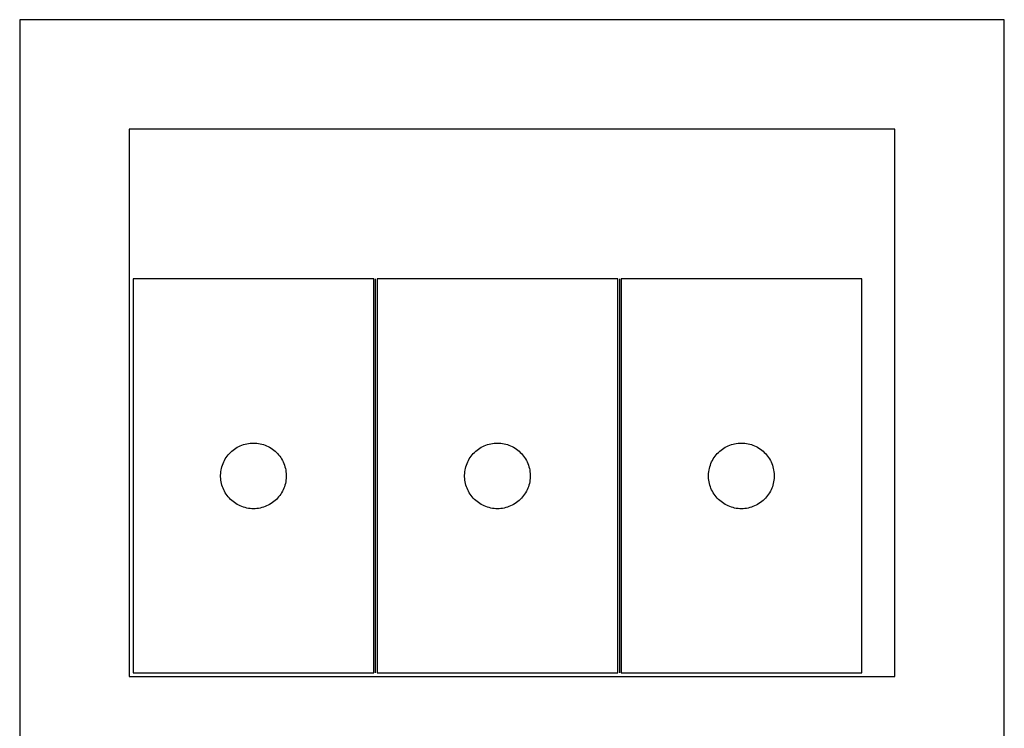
# Model space of a CAD drawing. Header units: millimetres. Extents: x 7 to 1493, y 7 to 2993.
# Tile 6 of 15: x 1043 to 1493, y 1412 to 1736. Entities that reach past the tile are written whole.
import ezdxf

# ---------------------------------------------------------------- set-up
doc = ezdxf.new("R2010")
doc.units = ezdxf.units.MM
doc.layers.add('COMMON', color=5, linetype='CONTINUOUS', true_color=0x0000ff)
doc.layers.add('CUT', color=7, linetype='CONTINUOUS', true_color=0x000000)

msp = doc.modelspace()

# ---------------------------------------------------------------- linework, layer by layer
at = {"layer": 'COMMON'}
for p, q in [((1205.826635, 1437.542023), (1205.826635, 1617.542023)), ((1317.326635, 1617.542023), (1317.326635, 1437.542023))]:
    msp.add_line(p, q, dxfattribs=at)
at = {"layer": 'CUT'}
for p, q in [((1493.244844, 1735.913344), (1043.244844, 1735.913344)), ((1043.244844, 1735.913344), (1043.244844, 1385.913344)), ((1493.244844, 1385.913344), (1493.244844, 1735.913344)), ((1443.244844, 1685.913344), (1093.244844, 1685.913344)), ((1093.244844, 1685.913344), (1093.244844, 1435.913344)), ((1443.244844, 1435.913344), (1443.244844, 1685.913344)), ((1205.076634, 1617.542023), (1095.076634, 1617.542023)), ((1095.076634, 1617.542023), (1095.076634, 1437.542023)), ((1205.076634, 1437.542023), (1205.076634, 1617.542023)), ((1316.576635, 1617.542023), (1206.576635, 1617.542023)), ((1206.576635, 1617.542023), (1206.576635, 1437.542023)), ((1316.576635, 1437.542023), (1316.576635, 1617.542023)), ((1318.076636, 1617.542023), (1318.076636, 1437.542023)), ((1428.076636, 1617.542023), (1318.076636, 1617.542023)), ((1428.076636, 1437.542023), (1428.076636, 1617.542023)), ((1140.174352, 1538.809002), (1140.767492, 1539.30382)), ((1140.767492, 1539.30382), (1141.385318, 1539.767448)), ((1141.385318, 1539.767448), (1142.026191, 1540.198656)), ((1142.026191, 1540.198656), (1142.688413, 1540.596301)), ((1142.688413, 1540.596301), (1143.370227, 1540.959329)), ((1143.370227, 1540.959329), (1144.069826, 1541.286776)), ((1144.069826, 1541.286776), (1144.785353, 1541.577775)), ((1144.785353, 1541.577775), (1145.514912, 1541.831554)), ((1145.514912, 1541.831554), (1146.256567, 1542.047439)), ((1146.256567, 1542.047439), (1147.008353, 1542.224858)), ((1147.008353, 1542.224858), (1147.768276, 1542.363341)), ((1147.768276, 1542.363341), (1148.534319, 1542.462521)), ((1148.534319, 1542.462521), (1149.304453, 1542.522134)), ((1149.304453, 1542.522134), (1150.076634, 1542.542023)), ((1150.076634, 1542.542023), (1150.848816, 1542.522134)), ((1150.848816, 1542.522134), (1151.618949, 1542.462521)), ((1151.618949, 1542.462521), (1152.384993, 1542.363341)), ((1152.384993, 1542.363341), (1153.144915, 1542.224858)), ((1153.144915, 1542.224858), (1153.896701, 1542.047439)), ((1153.896701, 1542.047439), (1154.638357, 1541.831554)), ((1154.638357, 1541.831554), (1155.367916, 1541.577775)), ((1155.367916, 1541.577775), (1156.083443, 1541.286776)), ((1156.083443, 1541.286776), (1156.783041, 1540.959329)), ((1156.783041, 1540.959329), (1157.464855, 1540.596301)), ((1157.464855, 1540.596301), (1158.127077, 1540.198656)), ((1158.127077, 1540.198656), (1158.767951, 1539.767448)), ((1158.767951, 1539.767448), (1159.385776, 1539.30382)), ((1159.385776, 1539.30382), (1159.978916, 1538.809002)), ((1251.674353, 1538.809002), (1252.267493, 1539.30382)), ((1252.267493, 1539.30382), (1252.885319, 1539.767448)), ((1252.885319, 1539.767448), (1253.526192, 1540.198656)), ((1253.526192, 1540.198656), (1254.188414, 1540.596301)), ((1254.188414, 1540.596301), (1254.870228, 1540.959329)), ((1254.870228, 1540.959329), (1255.569827, 1541.286776)), ((1255.569827, 1541.286776), (1256.285354, 1541.577775)), ((1256.285354, 1541.577775), (1257.014913, 1541.831554)), ((1257.014913, 1541.831554), (1257.756568, 1542.047439)), ((1257.756568, 1542.047439), (1258.508354, 1542.224858)), ((1258.508354, 1542.224858), (1259.268277, 1542.363341)), ((1259.268277, 1542.363341), (1260.03432, 1542.462521)), ((1260.03432, 1542.462521), (1260.804454, 1542.522134)), ((1260.804454, 1542.522134), (1261.576635, 1542.542023)), ((1261.576635, 1542.542023), (1262.348817, 1542.522134)), ((1262.348817, 1542.522134), (1263.11895, 1542.462521)), ((1263.11895, 1542.462521), (1263.884994, 1542.363341)), ((1263.884994, 1542.363341), (1264.644916, 1542.224858)), ((1264.644916, 1542.224858), (1265.396702, 1542.047439)), ((1265.396702, 1542.047439), (1266.138358, 1541.831554)), ((1266.138358, 1541.831554), (1266.867917, 1541.577775)), ((1266.867917, 1541.577775), (1267.583444, 1541.286776)), ((1267.583444, 1541.286776), (1268.283042, 1540.959329)), ((1268.283042, 1540.959329), (1268.964856, 1540.596301)), ((1268.964856, 1540.596301), (1269.627078, 1540.198656)), ((1269.627078, 1540.198656), (1270.267952, 1539.767448)), ((1270.267952, 1539.767448), (1270.885777, 1539.30382)), ((1270.885777, 1539.30382), (1271.478917, 1538.809002)), ((1363.174354, 1538.809002), (1363.767494, 1539.30382)), ((1363.767494, 1539.30382), (1364.38532, 1539.767448)), ((1364.38532, 1539.767448), (1365.026193, 1540.198656)), ((1365.026193, 1540.198656), (1365.688415, 1540.596301)), ((1365.688415, 1540.596301), (1366.370229, 1540.959329)), ((1366.370229, 1540.959329), (1367.069828, 1541.286776)), ((1367.069828, 1541.286776), (1367.785355, 1541.577775)), ((1367.785355, 1541.577775), (1368.514914, 1541.831554)), ((1368.514914, 1541.831554), (1369.256569, 1542.047439)), ((1369.256569, 1542.047439), (1370.008355, 1542.224858)), ((1370.008355, 1542.224858), (1370.768278, 1542.363341)), ((1370.768278, 1542.363341), (1371.534321, 1542.462521)), ((1371.534321, 1542.462521), (1372.304455, 1542.522134)), ((1372.304455, 1542.522134), (1373.076636, 1542.542023)), ((1373.076636, 1542.542023), (1373.848818, 1542.522134)), ((1373.848818, 1542.522134), (1374.618951, 1542.462521)), ((1374.618951, 1542.462521), (1375.384995, 1542.363341)), ((1375.384995, 1542.363341), (1376.144917, 1542.224858)), ((1376.144917, 1542.224858), (1376.896703, 1542.047439)), ((1376.896703, 1542.047439), (1377.638359, 1541.831554)), ((1377.638359, 1541.831554), (1378.367918, 1541.577775)), ((1378.367918, 1541.577775), (1379.083445, 1541.286776)), ((1379.083445, 1541.286776), (1379.783043, 1540.959329)), ((1379.783043, 1540.959329), (1380.464857, 1540.596301)), ((1380.464857, 1540.596301), (1381.127079, 1540.198656)), ((1381.127079, 1540.198656), (1381.767953, 1539.767448)), ((1381.767953, 1539.767448), (1382.385778, 1539.30382)), ((1382.385778, 1539.30382), (1382.978918, 1538.809002)), ((1136.4911, 1533.900739), (1136.836452, 1534.591674)), ((1136.836452, 1534.591674), (1137.216915, 1535.263915)), ((1137.216915, 1535.263915), (1137.631479, 1535.915679)), ((1137.631479, 1535.915679), (1138.079046, 1536.545237)), ((1138.079046, 1536.545237), (1138.558428, 1537.150921)), ((1138.558428, 1537.150921), (1139.068354, 1537.731123)), ((1139.068354, 1537.731123), (1139.607472, 1538.284306)), ((1139.607472, 1538.284306), (1140.174352, 1538.809002)), ((1159.978916, 1538.809002), (1160.545797, 1538.284306)), ((1160.545797, 1538.284306), (1161.084915, 1537.731123)), ((1161.084915, 1537.731123), (1161.594841, 1537.150921)), ((1161.594841, 1537.150921), (1162.074223, 1536.545237)), ((1162.074223, 1536.545237), (1162.521789, 1535.915679)), ((1162.521789, 1535.915679), (1162.936354, 1535.263915)), ((1162.936354, 1535.263915), (1163.316816, 1534.591674)), ((1163.316816, 1534.591674), (1163.662168, 1533.900739)), ((1247.991101, 1533.900739), (1248.336453, 1534.591674)), ((1248.336453, 1534.591674), (1248.716916, 1535.263915)), ((1248.716916, 1535.263915), (1249.13148, 1535.915679)), ((1249.13148, 1535.915679), (1249.579047, 1536.545237)), ((1249.579047, 1536.545237), (1250.058429, 1537.150921)), ((1250.058429, 1537.150921), (1250.568355, 1537.731123)), ((1250.568355, 1537.731123), (1251.107473, 1538.284306)), ((1251.107473, 1538.284306), (1251.674353, 1538.809002)), ((1271.478917, 1538.809002), (1272.045798, 1538.284306)), ((1272.045798, 1538.284306), (1272.584916, 1537.731123)), ((1272.584916, 1537.731123), (1273.094842, 1537.150921)), ((1273.094842, 1537.150921), (1273.574224, 1536.545237)), ((1273.574224, 1536.545237), (1274.02179, 1535.915679)), ((1274.02179, 1535.915679), (1274.436355, 1535.263915)), ((1274.436355, 1535.263915), (1274.816817, 1534.591674)), ((1274.816817, 1534.591674), (1275.162169, 1533.900739)), ((1359.491102, 1533.900739), (1359.836454, 1534.591674)), ((1359.836454, 1534.591674), (1360.216917, 1535.263915)), ((1360.216917, 1535.263915), (1360.631481, 1535.915679)), ((1360.631481, 1535.915679), (1361.079048, 1536.545237)), ((1361.079048, 1536.545237), (1361.55843, 1537.150921)), ((1361.55843, 1537.150921), (1362.068356, 1537.731123)), ((1362.068356, 1537.731123), (1362.607474, 1538.284306)), ((1362.607474, 1538.284306), (1363.174354, 1538.809002)), ((1382.978918, 1538.809002), (1383.545799, 1538.284306)), ((1383.545799, 1538.284306), (1384.084917, 1537.731123)), ((1384.084917, 1537.731123), (1384.594843, 1537.150921)), ((1384.594843, 1537.150921), (1385.074225, 1536.545237)), ((1385.074225, 1536.545237), (1385.521791, 1535.915679)), ((1385.521791, 1535.915679), (1385.936356, 1535.263915)), ((1385.936356, 1535.263915), (1386.316818, 1534.591674)), ((1386.316818, 1534.591674), (1386.66217, 1533.900739)), ((1135.200794, 1529.467998), (1135.319665, 1530.231234)), ((1135.319665, 1530.231234), (1135.477669, 1530.987339)), ((1135.477669, 1530.987339), (1135.674386, 1531.734307)), ((1135.674386, 1531.734307), (1135.909296, 1532.470159)), ((1135.909296, 1532.470159), (1136.181775, 1533.192941)), ((1136.181775, 1533.192941), (1136.4911, 1533.900739)), ((1163.662168, 1533.900739), (1163.971494, 1533.192941)), ((1163.971494, 1533.192941), (1164.243973, 1532.470159)), ((1164.243973, 1532.470159), (1164.478882, 1531.734307)), ((1164.478882, 1531.734307), (1164.6756, 1530.987339)), ((1164.6756, 1530.987339), (1164.833604, 1530.231234)), ((1164.833604, 1530.231234), (1164.952474, 1529.467998)), ((1246.700795, 1529.467998), (1246.819666, 1530.231234)), ((1246.819666, 1530.231234), (1246.97767, 1530.987339)), ((1246.97767, 1530.987339), (1247.174387, 1531.734307)), ((1247.174387, 1531.734307), (1247.409297, 1532.470159)), ((1247.409297, 1532.470159), (1247.681776, 1533.192941)), ((1247.681776, 1533.192941), (1247.991101, 1533.900739)), ((1275.162169, 1533.900739), (1275.471495, 1533.192941)), ((1275.471495, 1533.192941), (1275.743974, 1532.470159)), ((1275.743974, 1532.470159), (1275.978883, 1531.734307)), ((1275.978883, 1531.734307), (1276.175601, 1530.987339)), ((1276.175601, 1530.987339), (1276.333605, 1530.231234)), ((1276.333605, 1530.231234), (1276.452475, 1529.467998)), ((1358.200796, 1529.467998), (1358.319667, 1530.231234)), ((1358.319667, 1530.231234), (1358.477671, 1530.987339)), ((1358.477671, 1530.987339), (1358.674388, 1531.734307)), ((1358.674388, 1531.734307), (1358.909298, 1532.470159)), ((1358.909298, 1532.470159), (1359.181777, 1533.192941)), ((1359.181777, 1533.192941), (1359.491102, 1533.900739)), ((1386.66217, 1533.900739), (1386.971496, 1533.192941)), ((1386.971496, 1533.192941), (1387.243975, 1532.470159)), ((1387.243975, 1532.470159), (1387.478884, 1531.734307)), ((1387.478884, 1531.734307), (1387.675602, 1530.987339)), ((1387.675602, 1530.987339), (1387.833606, 1530.231234)), ((1387.833606, 1530.231234), (1387.952476, 1529.467998)), ((1135.081607, 1527.928242), (1135.121371, 1528.699655)), ((1135.081607, 1527.155804), (1135.081607, 1527.928242)), ((1135.121371, 1526.384391), (1135.081607, 1527.155804)), ((1135.121371, 1528.699655), (1135.200794, 1529.467998)), ((1135.200794, 1525.616048), (1135.121371, 1526.384391)), ((1135.319665, 1524.852811), (1135.200794, 1525.616048)), ((1164.952474, 1525.616048), (1164.833604, 1524.852811)), ((1164.952474, 1529.467998), (1165.031897, 1528.699655)), ((1165.031897, 1526.384391), (1164.952474, 1525.616048)), ((1165.031897, 1528.699655), (1165.071661, 1527.928242)), ((1165.071661, 1527.155804), (1165.031897, 1526.384391)), ((1165.071661, 1527.928242), (1165.071661, 1527.155804)), ((1246.581608, 1527.928242), (1246.621372, 1528.699655)), ((1246.581608, 1527.155804), (1246.581608, 1527.928242)), ((1246.621372, 1526.384391), (1246.581608, 1527.155804)), ((1246.621372, 1528.699655), (1246.700795, 1529.467998)), ((1246.700795, 1525.616048), (1246.621372, 1526.384391)), ((1246.819666, 1524.852811), (1246.700795, 1525.616048)), ((1276.452475, 1525.616048), (1276.333605, 1524.852811)), ((1276.452475, 1529.467998), (1276.531898, 1528.699655)), ((1276.531898, 1526.384391), (1276.452475, 1525.616048)), ((1276.531898, 1528.699655), (1276.571662, 1527.928242)), ((1276.571662, 1527.155804), (1276.531898, 1526.384391)), ((1276.571662, 1527.928242), (1276.571662, 1527.155804)), ((1358.081609, 1527.928242), (1358.121373, 1528.699655)), ((1358.081609, 1527.155804), (1358.081609, 1527.928242)), ((1358.121373, 1526.384391), (1358.081609, 1527.155804)), ((1358.121373, 1528.699655), (1358.200796, 1529.467998)), ((1358.200796, 1525.616048), (1358.121373, 1526.384391)), ((1358.319667, 1524.852811), (1358.200796, 1525.616048)), ((1387.952476, 1525.616048), (1387.833606, 1524.852811)), ((1387.952476, 1529.467998), (1388.031899, 1528.699655)), ((1388.031899, 1526.384391), (1387.952476, 1525.616048)), ((1388.031899, 1528.699655), (1388.071663, 1527.928242)), ((1388.071663, 1527.155804), (1388.031899, 1526.384391)), ((1388.071663, 1527.928242), (1388.071663, 1527.155804)), ((1135.477669, 1524.096707), (1135.319665, 1524.852811)), ((1135.674386, 1523.349738), (1135.477669, 1524.096707)), ((1135.909296, 1522.613887), (1135.674386, 1523.349738)), ((1136.181775, 1521.891104), (1135.909296, 1522.613887)), ((1136.4911, 1521.183307), (1136.181775, 1521.891104)), ((1136.836452, 1520.492372), (1136.4911, 1521.183307)), ((1163.662168, 1521.183307), (1163.316816, 1520.492372)), ((1163.971494, 1521.891104), (1163.662168, 1521.183307)), ((1164.243973, 1522.613887), (1163.971494, 1521.891104)), ((1164.478882, 1523.349738), (1164.243973, 1522.613887)), ((1164.6756, 1524.096707), (1164.478882, 1523.349738)), ((1164.833604, 1524.852811), (1164.6756, 1524.096707)), ((1246.97767, 1524.096707), (1246.819666, 1524.852811)), ((1247.174387, 1523.349738), (1246.97767, 1524.096707)), ((1247.409297, 1522.613887), (1247.174387, 1523.349738)), ((1247.681776, 1521.891104), (1247.409297, 1522.613887)), ((1247.991101, 1521.183307), (1247.681776, 1521.891104)), ((1248.336453, 1520.492372), (1247.991101, 1521.183307)), ((1275.162169, 1521.183307), (1274.816817, 1520.492372)), ((1275.471495, 1521.891104), (1275.162169, 1521.183307)), ((1275.743974, 1522.613887), (1275.471495, 1521.891104)), ((1275.978883, 1523.349738), (1275.743974, 1522.613887)), ((1276.175601, 1524.096707), (1275.978883, 1523.349738)), ((1276.333605, 1524.852811), (1276.175601, 1524.096707)), ((1358.477671, 1524.096707), (1358.319667, 1524.852811)), ((1358.674388, 1523.349738), (1358.477671, 1524.096707)), ((1358.909298, 1522.613887), (1358.674388, 1523.349738)), ((1359.181777, 1521.891104), (1358.909298, 1522.613887)), ((1359.491102, 1521.183307), (1359.181777, 1521.891104)), ((1359.836454, 1520.492372), (1359.491102, 1521.183307)), ((1386.66217, 1521.183307), (1386.316818, 1520.492372)), ((1386.971496, 1521.891104), (1386.66217, 1521.183307)), ((1387.243975, 1522.613887), (1386.971496, 1521.891104)), ((1387.478884, 1523.349738), (1387.243975, 1522.613887)), ((1387.675602, 1524.096707), (1387.478884, 1523.349738)), ((1387.833606, 1524.852811), (1387.675602, 1524.096707)), ((1137.216915, 1519.820131), (1136.836452, 1520.492372)), ((1137.631479, 1519.168367), (1137.216915, 1519.820131)), ((1138.079046, 1518.538809), (1137.631479, 1519.168367)), ((1138.558428, 1517.933125), (1138.079046, 1518.538809)), ((1139.068354, 1517.352923), (1138.558428, 1517.933125)), ((1139.607472, 1516.79974), (1139.068354, 1517.352923)), ((1140.174352, 1516.275044), (1139.607472, 1516.79974)), ((1160.545797, 1516.79974), (1159.978916, 1516.275044)), ((1161.084915, 1517.352923), (1160.545797, 1516.79974)), ((1161.594841, 1517.933125), (1161.084915, 1517.352923)), ((1162.074223, 1518.538809), (1161.594841, 1517.933125)), ((1162.521789, 1519.168367), (1162.074223, 1518.538809)), ((1162.936354, 1519.820131), (1162.521789, 1519.168367)), ((1163.316816, 1520.492372), (1162.936354, 1519.820131)), ((1248.716916, 1519.820131), (1248.336453, 1520.492372)), ((1249.13148, 1519.168367), (1248.716916, 1519.820131)), ((1249.579047, 1518.538809), (1249.13148, 1519.168367)), ((1250.058429, 1517.933125), (1249.579047, 1518.538809)), ((1250.568355, 1517.352923), (1250.058429, 1517.933125)), ((1251.107473, 1516.79974), (1250.568355, 1517.352923)), ((1251.674353, 1516.275044), (1251.107473, 1516.79974)), ((1272.045798, 1516.79974), (1271.478917, 1516.275044)), ((1272.584916, 1517.352923), (1272.045798, 1516.79974)), ((1273.094842, 1517.933125), (1272.584916, 1517.352923)), ((1273.574224, 1518.538809), (1273.094842, 1517.933125)), ((1274.02179, 1519.168367), (1273.574224, 1518.538809)), ((1274.436355, 1519.820131), (1274.02179, 1519.168367)), ((1274.816817, 1520.492372), (1274.436355, 1519.820131)), ((1360.216917, 1519.820131), (1359.836454, 1520.492372)), ((1360.631481, 1519.168367), (1360.216917, 1519.820131)), ((1361.079048, 1518.538809), (1360.631481, 1519.168367)), ((1361.55843, 1517.933125), (1361.079048, 1518.538809)), ((1362.068356, 1517.352923), (1361.55843, 1517.933125)), ((1362.607474, 1516.79974), (1362.068356, 1517.352923)), ((1363.174354, 1516.275044), (1362.607474, 1516.79974)), ((1383.545799, 1516.79974), (1382.978918, 1516.275044)), ((1384.084917, 1517.352923), (1383.545799, 1516.79974)), ((1384.594843, 1517.933125), (1384.084917, 1517.352923)), ((1385.074225, 1518.538809), (1384.594843, 1517.933125)), ((1385.521791, 1519.168367), (1385.074225, 1518.538809)), ((1385.936356, 1519.820131), (1385.521791, 1519.168367)), ((1386.316818, 1520.492372), (1385.936356, 1519.820131)), ((1140.767492, 1515.780226), (1140.174352, 1516.275044)), ((1141.385318, 1515.316598), (1140.767492, 1515.780226)), ((1142.026191, 1514.885389), (1141.385318, 1515.316598)), ((1142.688413, 1514.487744), (1142.026191, 1514.885389)), ((1143.370227, 1514.124717), (1142.688413, 1514.487744)), ((1144.069826, 1513.797269), (1143.370227, 1514.124717)), ((1144.785353, 1513.506271), (1144.069826, 1513.797269)), ((1145.514912, 1513.252492), (1144.785353, 1513.506271)), ((1146.256567, 1513.036607), (1145.514912, 1513.252492)), ((1147.008353, 1512.859188), (1146.256567, 1513.036607)), ((1147.768276, 1512.720704), (1147.008353, 1512.859188)), ((1148.534319, 1512.621525), (1147.768276, 1512.720704)), ((1149.304453, 1512.561911), (1148.534319, 1512.621525)), ((1150.076634, 1512.542023), (1149.304453, 1512.561911)), ((1150.848816, 1512.561911), (1150.076634, 1512.542023)), ((1151.618949, 1512.621525), (1150.848816, 1512.561911)), ((1152.384993, 1512.720704), (1151.618949, 1512.621525)), ((1153.144915, 1512.859188), (1152.384993, 1512.720704)), ((1153.896701, 1513.036607), (1153.144915, 1512.859188)), ((1154.638357, 1513.252492), (1153.896701, 1513.036607)), ((1155.367916, 1513.506271), (1154.638357, 1513.252492)), ((1156.083443, 1513.797269), (1155.367916, 1513.506271)), ((1156.783041, 1514.124717), (1156.083443, 1513.797269)), ((1157.464855, 1514.487744), (1156.783041, 1514.124717)), ((1158.127077, 1514.885389), (1157.464855, 1514.487744)), ((1158.767951, 1515.316598), (1158.127077, 1514.885389)), ((1159.385776, 1515.780226), (1158.767951, 1515.316598)), ((1159.978916, 1516.275044), (1159.385776, 1515.780226)), ((1252.267493, 1515.780226), (1251.674353, 1516.275044)), ((1252.885319, 1515.316598), (1252.267493, 1515.780226)), ((1253.526192, 1514.885389), (1252.885319, 1515.316598)), ((1254.188414, 1514.487744), (1253.526192, 1514.885389)), ((1254.870228, 1514.124717), (1254.188414, 1514.487744)), ((1255.569827, 1513.797269), (1254.870228, 1514.124717)), ((1256.285354, 1513.506271), (1255.569827, 1513.797269)), ((1257.014913, 1513.252492), (1256.285354, 1513.506271)), ((1257.756568, 1513.036607), (1257.014913, 1513.252492)), ((1258.508354, 1512.859188), (1257.756568, 1513.036607)), ((1259.268277, 1512.720704), (1258.508354, 1512.859188)), ((1260.03432, 1512.621525), (1259.268277, 1512.720704)), ((1260.804454, 1512.561911), (1260.03432, 1512.621525)), ((1261.576635, 1512.542023), (1260.804454, 1512.561911)), ((1262.348817, 1512.561911), (1261.576635, 1512.542023)), ((1263.11895, 1512.621525), (1262.348817, 1512.561911)), ((1263.884994, 1512.720704), (1263.11895, 1512.621525)), ((1264.644916, 1512.859188), (1263.884994, 1512.720704)), ((1265.396702, 1513.036607), (1264.644916, 1512.859188)), ((1266.138358, 1513.252492), (1265.396702, 1513.036607)), ((1266.867917, 1513.506271), (1266.138358, 1513.252492)), ((1267.583444, 1513.797269), (1266.867917, 1513.506271)), ((1268.283042, 1514.124717), (1267.583444, 1513.797269)), ((1268.964856, 1514.487744), (1268.283042, 1514.124717)), ((1269.627078, 1514.885389), (1268.964856, 1514.487744)), ((1270.267952, 1515.316598), (1269.627078, 1514.885389)), ((1270.885777, 1515.780226), (1270.267952, 1515.316598)), ((1271.478917, 1516.275044), (1270.885777, 1515.780226)), ((1363.767494, 1515.780226), (1363.174354, 1516.275044)), ((1364.38532, 1515.316598), (1363.767494, 1515.780226)), ((1365.026193, 1514.885389), (1364.38532, 1515.316598)), ((1365.688415, 1514.487744), (1365.026193, 1514.885389)), ((1366.370229, 1514.124717), (1365.688415, 1514.487744)), ((1367.069828, 1513.797269), (1366.370229, 1514.124717)), ((1367.785355, 1513.506271), (1367.069828, 1513.797269)), ((1368.514914, 1513.252492), (1367.785355, 1513.506271)), ((1369.256569, 1513.036607), (1368.514914, 1513.252492)), ((1370.008355, 1512.859188), (1369.256569, 1513.036607)), ((1370.768278, 1512.720704), (1370.008355, 1512.859188)), ((1371.534321, 1512.621525), (1370.768278, 1512.720704)), ((1372.304455, 1512.561911), (1371.534321, 1512.621525)), ((1373.076636, 1512.542023), (1372.304455, 1512.561911)), ((1373.848818, 1512.561911), (1373.076636, 1512.542023)), ((1374.618951, 1512.621525), (1373.848818, 1512.561911)), ((1375.384995, 1512.720704), (1374.618951, 1512.621525)), ((1376.144917, 1512.859188), (1375.384995, 1512.720704)), ((1376.896703, 1513.036607), (1376.144917, 1512.859188)), ((1377.638359, 1513.252492), (1376.896703, 1513.036607)), ((1378.367918, 1513.506271), (1377.638359, 1513.252492)), ((1379.083445, 1513.797269), (1378.367918, 1513.506271)), ((1379.783043, 1514.124717), (1379.083445, 1513.797269)), ((1380.464857, 1514.487744), (1379.783043, 1514.124717)), ((1381.127079, 1514.885389), (1380.464857, 1514.487744)), ((1381.767953, 1515.316598), (1381.127079, 1514.885389)), ((1382.385778, 1515.780226), (1381.767953, 1515.316598)), ((1382.978918, 1516.275044), (1382.385778, 1515.780226)), ((1093.244844, 1435.913344), (1443.244844, 1435.913344)), ((1095.076634, 1437.542023), (1205.076634, 1437.542023)), ((1206.576635, 1437.542023), (1316.576635, 1437.542023)), ((1318.076636, 1437.542023), (1428.076636, 1437.542023))]:
    msp.add_line(p, q, dxfattribs=at)

doc.saveas('drawing.dxf')
